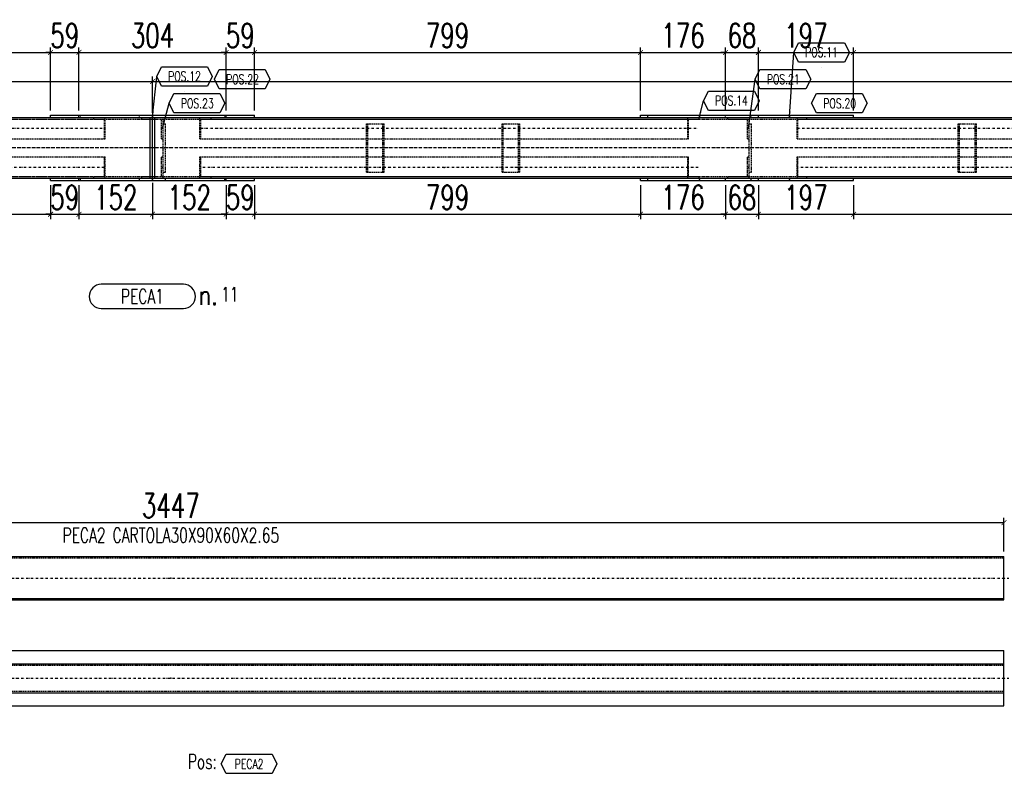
# Model space of a CAD drawing. Header units: feet. Extents: x -13577 to 173285, y -65833 to 34873.
# Tile 12 of 127: x 59241 to 61279, y -56889 to -55329. Entities that reach past the tile are written whole.
import ezdxf
from ezdxf.enums import TextEntityAlignment as Align

# ---------------------------------------------------------------- set-up
doc = ezdxf.new("R2010")
doc.units = ezdxf.units.FT
doc.header["$LTSCALE"] = 10
doc.header["$MEASUREMENT"] = 0
doc.linetypes.add('DASHDOT', pattern=[1, 0.5, -0.25, 0, -0.25])
doc.linetypes.add('HIDDEN', pattern=[0.375, 0.25, -0.125])
doc.layers.get('0').update_dxf_attribs({"linetype": 'CONTINUOUS'})
doc.layers.get('Defpoints').update_dxf_attribs({"linetype": 'CONTINUOUS'})
for name, color, linetype in [('A', 2, 'DASHDOT'), ('FORIR', 4, 'CONTINUOUS'), ('G', 3, 'CONTINUOUS'), ('MARK_QTA', 4, 'CONTINUOUS'), ('MARK_SBA', 4, 'CONTINUOUS'), ('MARK_SLOT', 6, 'CONTINUOUS'), ('POS_BOX', 6, 'CONTINUOUS'), ('POS_DES', 2, 'CONTINUOUS'), ('POS_MAT', 2, 'CONTINUOUS'), ('POS_NOT', 2, 'CONTINUOUS'), ('TR', 6, 'HIDDEN'), ('TXT1', 7, 'CONTINUOUS')]:
    doc.layers.add(name, color=color, linetype=linetype)
doc.styles.add('1', font='romans.shx', dxfattribs={"width": 0.7, "height": 50})
doc.styles.add('MARK', font='ROMANS', dxfattribs={"width": 0.7})
doc.styles.add('POS', font='ROMANS', dxfattribs={"width": 0.7})
doc.styles.add('ROMANS', font='ROMANS', dxfattribs={"width": 0.8, "height": 28})
doc.dimstyles.get("Standard").update_dxf_attribs({"dimtxt": 50, "dimasz": 1, "dimexe": 1, "dimexo": 1, "dimgap": 1, "dimtad": 1, "dimdec": 0, "dimdsep": 46, "dimtxsty": '1', "dimblk": 'ARCHTICK', "dimcen": 3, "dimclrd": 1, "dimclre": 1, "dimclrt": 3, "dimadec": 0, "dimazin": 0, "dimtfac": 1, "dimtdec": 0, "dimtix": 1, "dimtmove": 0, "dimatfit": 3, "dimfxl": 0, "dimtolj": 1, "dimarcsym": 0})

# ---------------------------------------------------------------- blocks, each defined once
blk = doc.blocks.new('P8_PRO')
at = {"layer": 'POS_BOX'}
blk.add_lwpolyline([(11.5, 0), (10.5, -2), (1, -2), (0, 0), (1, 2), (10.5, 2)], close=True, dxfattribs=at)
at = {"style": 'POS', "width": 0.7}
blk.add_attdef('POS_PEZ', text='', height=2, dxfattribs=at).set_placement((5.83, -1.05), align=Align.CENTER)
at = {"style": 'POS', "width": 0.7, "flags": 1}
for tag, p in [('QTA_PEZ', (1, -3.45)), ('MAR_PEZ', (1, -2.92)), ('PUN_LIS', (1, -4.05)), ('SUN_LIS', (1, -4.58)), ('COD_PEZ', (1, -5.68)), ('MCL_PEZ', (1, -5.14)), ('DIM_PRO', (1, -6.27))]:
    blk.add_attdef(tag, p, '', height=0.35, dxfattribs=at)
at = {"layer": 'POS_DES', "style": 'POS', "width": 0.7, "flags": 1}
for tag, p in [('NOM_PRO', (2.84, -2.9)), ('LUN_PRO', (2.82, -4.54))]:
    blk.add_attdef(tag, p, '', height=0.35, dxfattribs=at)
at = {"layer": 'POS_MAT', "style": 'POS', "width": 0.7, "flags": 1}
blk.add_attdef('MAT_PRO', (2.83, -3.44), '', height=0.35, dxfattribs=at)
at = {"layer": 'POS_NOT', "style": 'POS', "width": 0.7, "flags": 1}
blk.add_attdef('NOT_PEZ', (2.82, -4.01), '', height=0.35, dxfattribs=at)
blk = doc.blocks.new('_ArchTick')
at = {"color": 0, "linetype": 'ByBlock', "const_width": 0.15}
blk.add_lwpolyline([(-0.5, -0.5), (0.5, 0.5)], dxfattribs=at)
blk = doc.blocks.new('P8_LAM')
blk.add_line((5.75, -3.08), (5.75, -3.08))
at = {"layer": 'POS_BOX'}
blk.add_lwpolyline([(11.5, 0), (10.5, -2), (1, -2), (0, 0), (1, 2), (10.5, 2)], close=True, dxfattribs=at)
at = {"style": 'POS', "width": 0.7}
blk.add_attdef('POS_PEZ', text='', height=2, dxfattribs=at).set_placement((5.75, -0.95), align=Align.CENTER)
at = {"style": 'POS', "width": 0.7, "flags": 1}
for tag, p in [('QTA_PEZ', (1, -3.69)), ('MAR_PEZ', (1, -3.15)), ('PUN_LIS', (1, -4.3)), ('SUN_LIS', (1, -4.84)), ('COD_PEZ', (1, -5.95)), ('MCL_PEZ', (1, -5.41)), ('DIM_PRO', (1, -6.59))]:
    blk.add_attdef(tag, p, '', height=0.35, dxfattribs=at)
at = {"layer": 'POS_DES', "style": 'POS', "width": 0.7, "flags": 1}
for tag, p in [('LAR_PRO', (3.4, -4.12)), ('SPE_PRO', (3.38, -4.66)), ('LUN_PRO', (3.37, -5.17))]:
    blk.add_attdef(tag, p, '', height=0.35, dxfattribs=at)
at = {"layer": 'POS_MAT', "style": 'POS', "width": 0.7, "flags": 1}
blk.add_attdef('MAT_PRO', text='', height=0.35, dxfattribs=at).set_placement((4.3, -3.18), align=Align.CENTER)
at = {"layer": 'POS_NOT', "style": 'POS', "width": 0.7, "flags": 1}
blk.add_attdef('NOT_PEZ', (3.41, -3.62), '', height=0.35, dxfattribs=at)
blk = doc.blocks.new('3D_INFOPOS')
blk.add_point((0, 0))
at = {"layer": 'FORIR', "flags": 1}
for tag, p in [('POS_PEZ', (7.6, -4.3)), ('MAT_PRO', (7.6, -11.9))]:
    blk.add_attdef(tag, p, '', height=5.26, dxfattribs=at)
blk = doc.blocks.new('*D121')
at = {"layer": 'Defpoints', "color": 0}
for p in [(58503.3, -55661.9), (59305.3, -55661.9), (59305.3, -55731.9)]:
    blk.add_point(p, dxfattribs=at)
at = {"layer": 'TXT1', "color": 1, "lineweight": -2, "transparency": 16777216}
for p, q in [((58503.3, -55671.9), (58503.3, -55741.9)), ((59305.3, -55671.9), (59305.3, -55741.9)), ((58503.3, -55731.9), (59305.3, -55731.9))]:
    blk.add_line(p, q, dxfattribs=at)
at = {"layer": 'TXT1', "color": 1, "lineweight": -2, "transparency": 16777216, "xscale": 10, "yscale": 10, "zscale": 10, "rotation": 180}
blk.add_blockref('_ArchTick', (58503.3, -55731.9), dxfattribs=at)
at = {"layer": 'TXT1', "color": 1, "lineweight": -2, "transparency": 16777216, "xscale": 10, "yscale": 10, "zscale": 10}
blk.add_blockref('_ArchTick', (59305.3, -55731.9), dxfattribs=at)
at = {"layer": 'TXT1', "color": 3, "transparency": 16777216, "insert": (58904.3, -55696.9), "char_height": 50, "attachment_point": 5, "style": '1'}
blk.add_mtext('\\A1;802', dxfattribs=at)
blk = doc.blocks.new('*D122')
at = {"layer": 'Defpoints', "color": 0}
for p in [(59305.3, -55661.9), (59364.1, -55661.9), (59364.1, -55731.9)]:
    blk.add_point(p, dxfattribs=at)
at = {"layer": 'TXT1', "color": 1, "lineweight": -2, "transparency": 16777216}
for p, q in [((59305.3, -55671.9), (59305.3, -55741.9)), ((59364.1, -55671.9), (59364.1, -55741.9)), ((59305.3, -55731.9), (59295.3, -55731.9)), ((59305.3, -55731.9), (59364.1, -55731.9)), ((59364.1, -55731.9), (59374.1, -55731.9))]:
    blk.add_line(p, q, dxfattribs=at)
at = {"layer": 'TXT1', "color": 1, "lineweight": -2, "transparency": 16777216, "xscale": 10, "yscale": 10, "zscale": 10}
blk.add_blockref('_ArchTick', (59305.3, -55731.9), dxfattribs=at)
at = {"layer": 'TXT1', "color": 1, "lineweight": -2, "transparency": 16777216, "xscale": 10, "yscale": 10, "zscale": 10, "rotation": 180}
blk.add_blockref('_ArchTick', (59364.1, -55731.9), dxfattribs=at)
at = {"layer": 'TXT1', "color": 3, "transparency": 16777216, "insert": (59334.7, -55696.9), "char_height": 50, "attachment_point": 5, "style": '1'}
blk.add_mtext('\\A1;59', dxfattribs=at)
blk = doc.blocks.new('*D123')
at = {"layer": 'Defpoints', "color": 0}
for p in [(59516.3, -55656.9), (59364.1, -55661.9), (59516.3, -55731.9)]:
    blk.add_point(p, dxfattribs=at)
at = {"layer": 'TXT1', "color": 1, "lineweight": -2, "transparency": 16777216}
for p, q in [((59364.1, -55671.9), (59364.1, -55741.9)), ((59516.3, -55666.9), (59516.3, -55741.9)), ((59364.1, -55731.9), (59516.3, -55731.9))]:
    blk.add_line(p, q, dxfattribs=at)
at = {"layer": 'TXT1', "color": 1, "lineweight": -2, "transparency": 16777216, "xscale": 10, "yscale": 10, "zscale": 10, "rotation": 180}
blk.add_blockref('_ArchTick', (59364.1, -55731.9), dxfattribs=at)
at = {"layer": 'TXT1', "color": 1, "lineweight": -2, "transparency": 16777216, "xscale": 10, "yscale": 10, "zscale": 10}
blk.add_blockref('_ArchTick', (59516.3, -55731.9), dxfattribs=at)
at = {"layer": 'TXT1', "color": 3, "transparency": 16777216, "insert": (59440.2, -55696.9), "char_height": 50, "attachment_point": 5, "style": '1'}
blk.add_mtext('\\A1;152', dxfattribs=at)
blk = doc.blocks.new('*D124')
at = {"layer": 'Defpoints', "color": 0}
for p in [(59516.3, -55656.9), (59668.5, -55661.9), (59668.5, -55731.9)]:
    blk.add_point(p, dxfattribs=at)
at = {"layer": 'TXT1', "color": 1, "lineweight": -2, "transparency": 16777216}
for p, q in [((59516.3, -55666.9), (59516.3, -55741.9)), ((59668.5, -55671.9), (59668.5, -55741.9)), ((59516.3, -55731.9), (59668.5, -55731.9))]:
    blk.add_line(p, q, dxfattribs=at)
at = {"layer": 'TXT1', "color": 1, "lineweight": -2, "transparency": 16777216, "xscale": 10, "yscale": 10, "zscale": 10, "rotation": 180}
blk.add_blockref('_ArchTick', (59516.3, -55731.9), dxfattribs=at)
at = {"layer": 'TXT1', "color": 1, "lineweight": -2, "transparency": 16777216, "xscale": 10, "yscale": 10, "zscale": 10}
blk.add_blockref('_ArchTick', (59668.5, -55731.9), dxfattribs=at)
at = {"layer": 'TXT1', "color": 3, "transparency": 16777216, "insert": (59592.4, -55696.9), "char_height": 50, "attachment_point": 5, "style": '1'}
blk.add_mtext('\\A1;152', dxfattribs=at)
blk = doc.blocks.new('*D125')
at = {"layer": 'Defpoints', "color": 0}
for p in [(59668.5, -55661.9), (59727.3, -55661.9), (59727.3, -55731.9)]:
    blk.add_point(p, dxfattribs=at)
at = {"layer": 'TXT1', "color": 1, "lineweight": -2, "transparency": 16777216}
for p, q in [((59668.5, -55671.9), (59668.5, -55741.9)), ((59727.3, -55671.9), (59727.3, -55741.9)), ((59668.5, -55731.9), (59658.5, -55731.9)), ((59668.5, -55731.9), (59727.3, -55731.9)), ((59727.3, -55731.9), (59737.3, -55731.9))]:
    blk.add_line(p, q, dxfattribs=at)
at = {"layer": 'TXT1', "color": 1, "lineweight": -2, "transparency": 16777216, "xscale": 10, "yscale": 10, "zscale": 10}
blk.add_blockref('_ArchTick', (59668.5, -55731.9), dxfattribs=at)
at = {"layer": 'TXT1', "color": 1, "lineweight": -2, "transparency": 16777216, "xscale": 10, "yscale": 10, "zscale": 10, "rotation": 180}
blk.add_blockref('_ArchTick', (59727.3, -55731.9), dxfattribs=at)
at = {"layer": 'TXT1', "color": 3, "transparency": 16777216, "insert": (59697.9, -55696.9), "char_height": 50, "attachment_point": 5, "style": '1'}
blk.add_mtext('\\A1;59', dxfattribs=at)
blk = doc.blocks.new('*D126')
at = {"layer": 'Defpoints', "color": 0}
for p in [(59727.3, -55661.9), (60526, -55661.9), (60526, -55731.9)]:
    blk.add_point(p, dxfattribs=at)
at = {"layer": 'TXT1', "color": 1, "lineweight": -2, "transparency": 16777216}
for p, q in [((59727.3, -55671.9), (59727.3, -55741.9)), ((60526, -55671.9), (60526, -55741.9)), ((59727.3, -55731.9), (60526, -55731.9))]:
    blk.add_line(p, q, dxfattribs=at)
at = {"layer": 'TXT1', "color": 1, "lineweight": -2, "transparency": 16777216, "xscale": 10, "yscale": 10, "zscale": 10, "rotation": 180}
blk.add_blockref('_ArchTick', (59727.3, -55731.9), dxfattribs=at)
at = {"layer": 'TXT1', "color": 1, "lineweight": -2, "transparency": 16777216, "xscale": 10, "yscale": 10, "zscale": 10}
blk.add_blockref('_ArchTick', (60526, -55731.9), dxfattribs=at)
at = {"layer": 'TXT1', "color": 3, "transparency": 16777216, "insert": (60126.6, -55696.9), "char_height": 50, "attachment_point": 5, "style": '1'}
blk.add_mtext('\\A1;799', dxfattribs=at)
blk = doc.blocks.new('*D127')
at = {"layer": 'Defpoints', "color": 0}
for p in [(60526, -55661.9), (60701.8, -55661.9), (60701.8, -55731.9)]:
    blk.add_point(p, dxfattribs=at)
at = {"layer": 'TXT1', "color": 1, "lineweight": -2, "transparency": 16777216}
for p, q in [((60526, -55671.9), (60526, -55741.9)), ((60701.8, -55671.9), (60701.8, -55741.9)), ((60526, -55731.9), (60701.8, -55731.9))]:
    blk.add_line(p, q, dxfattribs=at)
at = {"layer": 'TXT1', "color": 1, "lineweight": -2, "transparency": 16777216, "xscale": 10, "yscale": 10, "zscale": 10, "rotation": 180}
blk.add_blockref('_ArchTick', (60526, -55731.9), dxfattribs=at)
at = {"layer": 'TXT1', "color": 1, "lineweight": -2, "transparency": 16777216, "xscale": 10, "yscale": 10, "zscale": 10}
blk.add_blockref('_ArchTick', (60701.8, -55731.9), dxfattribs=at)
at = {"layer": 'TXT1', "color": 3, "transparency": 16777216, "insert": (60613.9, -55696.9), "char_height": 50, "attachment_point": 5, "style": '1'}
blk.add_mtext('\\A1;176', dxfattribs=at)
blk = doc.blocks.new('*D128')
at = {"layer": 'Defpoints', "color": 0}
for p in [(60701.8, -55661.9), (60769.8, -55661.9), (60769.8, -55731.9)]:
    blk.add_point(p, dxfattribs=at)
at = {"layer": 'TXT1', "color": 1, "lineweight": -2, "transparency": 16777216}
for p, q in [((60701.8, -55671.9), (60701.8, -55741.9)), ((60769.8, -55671.9), (60769.8, -55741.9)), ((60701.8, -55731.9), (60691.8, -55731.9)), ((60701.8, -55731.9), (60769.8, -55731.9)), ((60769.8, -55731.9), (60779.8, -55731.9))]:
    blk.add_line(p, q, dxfattribs=at)
at = {"layer": 'TXT1', "color": 1, "lineweight": -2, "transparency": 16777216, "xscale": 10, "yscale": 10, "zscale": 10}
blk.add_blockref('_ArchTick', (60701.8, -55731.9), dxfattribs=at)
at = {"layer": 'TXT1', "color": 1, "lineweight": -2, "transparency": 16777216, "xscale": 10, "yscale": 10, "zscale": 10, "rotation": 180}
blk.add_blockref('_ArchTick', (60769.8, -55731.9), dxfattribs=at)
at = {"layer": 'TXT1', "color": 3, "transparency": 16777216, "insert": (60735.8, -55696.9), "char_height": 50, "attachment_point": 5, "style": '1'}
blk.add_mtext('\\A1;68', dxfattribs=at)
blk = doc.blocks.new('*D129')
at = {"layer": 'Defpoints', "color": 0}
for p in [(60769.8, -55661.9), (60966.8, -55661.9), (60966.8, -55731.9)]:
    blk.add_point(p, dxfattribs=at)
at = {"layer": 'TXT1', "color": 1, "lineweight": -2, "transparency": 16777216}
for p, q in [((60769.8, -55671.9), (60769.8, -55741.9)), ((60966.8, -55671.9), (60966.8, -55741.9)), ((60769.8, -55731.9), (60966.8, -55731.9))]:
    blk.add_line(p, q, dxfattribs=at)
at = {"layer": 'TXT1', "color": 1, "lineweight": -2, "transparency": 16777216, "xscale": 10, "yscale": 10, "zscale": 10, "rotation": 180}
blk.add_blockref('_ArchTick', (60769.8, -55731.9), dxfattribs=at)
at = {"layer": 'TXT1', "color": 1, "lineweight": -2, "transparency": 16777216, "xscale": 10, "yscale": 10, "zscale": 10}
blk.add_blockref('_ArchTick', (60966.8, -55731.9), dxfattribs=at)
at = {"layer": 'TXT1', "color": 3, "transparency": 16777216, "insert": (60868.3, -55696.9), "char_height": 50, "attachment_point": 5, "style": '1'}
blk.add_mtext('\\A1;197', dxfattribs=at)
blk = doc.blocks.new('*D130')
at = {"layer": 'Defpoints', "color": 0}
for p in [(60966.8, -55661.9), (61718.5, -55661.9), (61718.5, -55731.9)]:
    blk.add_point(p, dxfattribs=at)
at = {"layer": 'TXT1', "color": 1, "lineweight": -2, "transparency": 16777216}
for p, q in [((60966.8, -55671.9), (60966.8, -55741.9)), ((61718.5, -55671.9), (61718.5, -55741.9)), ((60966.8, -55731.9), (61718.5, -55731.9))]:
    blk.add_line(p, q, dxfattribs=at)
at = {"layer": 'TXT1', "color": 1, "lineweight": -2, "transparency": 16777216, "xscale": 10, "yscale": 10, "zscale": 10, "rotation": 180}
blk.add_blockref('_ArchTick', (60966.8, -55731.9), dxfattribs=at)
at = {"layer": 'TXT1', "color": 1, "lineweight": -2, "transparency": 16777216, "xscale": 10, "yscale": 10, "zscale": 10}
blk.add_blockref('_ArchTick', (61718.5, -55731.9), dxfattribs=at)
at = {"layer": 'TXT1', "color": 3, "transparency": 16777216, "insert": (61342.7, -55696.9), "char_height": 50, "attachment_point": 5, "style": '1'}
blk.add_mtext('\\A1;752', dxfattribs=at)
blk = doc.blocks.new('*D146')
at = {"layer": 'Defpoints', "color": 0}
for p in [(59516.3, -55456.9), (53966.3, -55531.9), (59516.3, -55531.9)]:
    blk.add_point(p, dxfattribs=at)
at = {"layer": 'TXT1', "color": 1, "lineweight": -2, "transparency": 16777216}
for p, q in [((53966.3, -55521.9), (53966.3, -55446.9)), ((59516.3, -55521.9), (59516.3, -55446.9)), ((53966.3, -55456.9), (59516.3, -55456.9))]:
    blk.add_line(p, q, dxfattribs=at)
at = {"layer": 'TXT1', "color": 1, "lineweight": -2, "transparency": 16777216, "xscale": 10, "yscale": 10, "zscale": 10, "rotation": 180}
blk.add_blockref('_ArchTick', (53966.3, -55456.9), dxfattribs=at)
at = {"layer": 'TXT1', "color": 1, "lineweight": -2, "transparency": 16777216, "xscale": 10, "yscale": 10, "zscale": 10}
blk.add_blockref('_ArchTick', (59516.3, -55456.9), dxfattribs=at)
at = {"layer": 'TXT1', "color": 3, "transparency": 16777216, "insert": (56741.3, -55421.9), "char_height": 50, "attachment_point": 5, "style": '1'}
blk.add_mtext('\\A1;5550', dxfattribs=at)
blk = doc.blocks.new('*D147')
at = {"layer": 'Defpoints', "color": 0}
for p in [(64366.3, -55456.9), (59516.3, -55531.9), (64366.3, -55531.9)]:
    blk.add_point(p, dxfattribs=at)
at = {"layer": 'TXT1', "color": 1, "lineweight": -2, "transparency": 16777216}
for p, q in [((59516.3, -55521.9), (59516.3, -55446.9)), ((64366.3, -55521.9), (64366.3, -55446.9)), ((59516.3, -55456.9), (64366.3, -55456.9))]:
    blk.add_line(p, q, dxfattribs=at)
at = {"layer": 'TXT1', "color": 1, "lineweight": -2, "transparency": 16777216, "xscale": 10, "yscale": 10, "zscale": 10, "rotation": 180}
blk.add_blockref('_ArchTick', (59516.3, -55456.9), dxfattribs=at)
at = {"layer": 'TXT1', "color": 1, "lineweight": -2, "transparency": 16777216, "xscale": 10, "yscale": 10, "zscale": 10}
blk.add_blockref('_ArchTick', (64366.3, -55456.9), dxfattribs=at)
at = {"layer": 'TXT1', "color": 3, "transparency": 16777216, "insert": (61941.3, -55421.9), "char_height": 50, "attachment_point": 5, "style": '1'}
blk.add_mtext('\\A1;4850', dxfattribs=at)
blk = doc.blocks.new('*D167')
at = {"layer": 'Defpoints', "color": 0}
for p in [(59305.3, -55396.9), (58503.3, -55526.9), (59305.3, -55526.9)]:
    blk.add_point(p, dxfattribs=at)
at = {"layer": 'TXT1', "color": 1, "lineweight": -2, "transparency": 16777216}
for p, q in [((58503.3, -55516.9), (58503.3, -55386.9)), ((59305.3, -55516.9), (59305.3, -55386.9)), ((58503.3, -55396.9), (59305.3, -55396.9))]:
    blk.add_line(p, q, dxfattribs=at)
at = {"layer": 'TXT1', "color": 1, "lineweight": -2, "transparency": 16777216, "xscale": 10, "yscale": 10, "zscale": 10, "rotation": 180}
blk.add_blockref('_ArchTick', (58503.3, -55396.9), dxfattribs=at)
at = {"layer": 'TXT1', "color": 1, "lineweight": -2, "transparency": 16777216, "xscale": 10, "yscale": 10, "zscale": 10}
blk.add_blockref('_ArchTick', (59305.3, -55396.9), dxfattribs=at)
at = {"layer": 'TXT1', "color": 3, "transparency": 16777216, "insert": (58904.3, -55361.9), "char_height": 50, "attachment_point": 5, "style": '1'}
blk.add_mtext('\\A1;802', dxfattribs=at)
blk = doc.blocks.new('*D168')
at = {"layer": 'Defpoints', "color": 0}
for p in [(59364.1, -55396.9), (59305.3, -55526.9), (59364.1, -55526.9)]:
    blk.add_point(p, dxfattribs=at)
at = {"layer": 'TXT1', "color": 1, "lineweight": -2, "transparency": 16777216}
for p, q in [((59305.3, -55516.9), (59305.3, -55386.9)), ((59364.1, -55516.9), (59364.1, -55386.9)), ((59305.3, -55396.9), (59295.3, -55396.9)), ((59305.3, -55396.9), (59364.1, -55396.9)), ((59364.1, -55396.9), (59374.1, -55396.9))]:
    blk.add_line(p, q, dxfattribs=at)
at = {"layer": 'TXT1', "color": 1, "lineweight": -2, "transparency": 16777216, "xscale": 10, "yscale": 10, "zscale": 10}
blk.add_blockref('_ArchTick', (59305.3, -55396.9), dxfattribs=at)
at = {"layer": 'TXT1', "color": 1, "lineweight": -2, "transparency": 16777216, "xscale": 10, "yscale": 10, "zscale": 10, "rotation": 180}
blk.add_blockref('_ArchTick', (59364.1, -55396.9), dxfattribs=at)
at = {"layer": 'TXT1', "color": 3, "transparency": 16777216, "insert": (59334.7, -55361.9), "char_height": 50, "attachment_point": 5, "style": '1'}
blk.add_mtext('\\A1;59', dxfattribs=at)
blk = doc.blocks.new('*D169')
at = {"layer": 'Defpoints', "color": 0}
for p in [(59668.5, -55396.9), (59364.1, -55526.9), (59668.5, -55526.9)]:
    blk.add_point(p, dxfattribs=at)
at = {"layer": 'TXT1', "color": 1, "lineweight": -2, "transparency": 16777216}
for p, q in [((59364.1, -55516.9), (59364.1, -55386.9)), ((59668.5, -55516.9), (59668.5, -55386.9)), ((59364.1, -55396.9), (59668.5, -55396.9))]:
    blk.add_line(p, q, dxfattribs=at)
at = {"layer": 'TXT1', "color": 1, "lineweight": -2, "transparency": 16777216, "xscale": 10, "yscale": 10, "zscale": 10, "rotation": 180}
blk.add_blockref('_ArchTick', (59364.1, -55396.9), dxfattribs=at)
at = {"layer": 'TXT1', "color": 1, "lineweight": -2, "transparency": 16777216, "xscale": 10, "yscale": 10, "zscale": 10}
blk.add_blockref('_ArchTick', (59668.5, -55396.9), dxfattribs=at)
at = {"layer": 'TXT1', "color": 3, "transparency": 16777216, "insert": (59516.3, -55361.9), "char_height": 50, "attachment_point": 5, "style": '1'}
blk.add_mtext('\\A1;304', dxfattribs=at)
blk = doc.blocks.new('*D170')
at = {"layer": 'Defpoints', "color": 0}
for p in [(59727.3, -55396.9), (59668.5, -55526.9), (59727.3, -55526.9)]:
    blk.add_point(p, dxfattribs=at)
at = {"layer": 'TXT1', "color": 1, "lineweight": -2, "transparency": 16777216}
for p, q in [((59668.5, -55516.9), (59668.5, -55386.9)), ((59727.3, -55516.9), (59727.3, -55386.9)), ((59668.5, -55396.9), (59658.5, -55396.9)), ((59668.5, -55396.9), (59727.3, -55396.9)), ((59727.3, -55396.9), (59737.3, -55396.9))]:
    blk.add_line(p, q, dxfattribs=at)
at = {"layer": 'TXT1', "color": 1, "lineweight": -2, "transparency": 16777216, "xscale": 10, "yscale": 10, "zscale": 10}
blk.add_blockref('_ArchTick', (59668.5, -55396.9), dxfattribs=at)
at = {"layer": 'TXT1', "color": 1, "lineweight": -2, "transparency": 16777216, "xscale": 10, "yscale": 10, "zscale": 10, "rotation": 180}
blk.add_blockref('_ArchTick', (59727.3, -55396.9), dxfattribs=at)
at = {"layer": 'TXT1', "color": 3, "transparency": 16777216, "insert": (59697.9, -55361.9), "char_height": 50, "attachment_point": 5, "style": '1'}
blk.add_mtext('\\A1;59', dxfattribs=at)
blk = doc.blocks.new('*D171')
at = {"layer": 'Defpoints', "color": 0}
for p in [(60526, -55396.9), (59727.3, -55526.9), (60526, -55526.9)]:
    blk.add_point(p, dxfattribs=at)
at = {"layer": 'TXT1', "color": 1, "lineweight": -2, "transparency": 16777216}
for p, q in [((59727.3, -55516.9), (59727.3, -55386.9)), ((60526, -55516.9), (60526, -55386.9)), ((59727.3, -55396.9), (60526, -55396.9))]:
    blk.add_line(p, q, dxfattribs=at)
at = {"layer": 'TXT1', "color": 1, "lineweight": -2, "transparency": 16777216, "xscale": 10, "yscale": 10, "zscale": 10, "rotation": 180}
blk.add_blockref('_ArchTick', (59727.3, -55396.9), dxfattribs=at)
at = {"layer": 'TXT1', "color": 1, "lineweight": -2, "transparency": 16777216, "xscale": 10, "yscale": 10, "zscale": 10}
blk.add_blockref('_ArchTick', (60526, -55396.9), dxfattribs=at)
at = {"layer": 'TXT1', "color": 3, "transparency": 16777216, "insert": (60126.6, -55361.9), "char_height": 50, "attachment_point": 5, "style": '1'}
blk.add_mtext('\\A1;799', dxfattribs=at)
blk = doc.blocks.new('*D172')
at = {"layer": 'Defpoints', "color": 0}
for p in [(60701.8, -55396.9), (60526, -55526.9), (60701.8, -55526.9)]:
    blk.add_point(p, dxfattribs=at)
at = {"layer": 'TXT1', "color": 1, "lineweight": -2, "transparency": 16777216}
for p, q in [((60526, -55516.9), (60526, -55386.9)), ((60701.8, -55516.9), (60701.8, -55386.9)), ((60526, -55396.9), (60701.8, -55396.9))]:
    blk.add_line(p, q, dxfattribs=at)
at = {"layer": 'TXT1', "color": 1, "lineweight": -2, "transparency": 16777216, "xscale": 10, "yscale": 10, "zscale": 10, "rotation": 180}
blk.add_blockref('_ArchTick', (60526, -55396.9), dxfattribs=at)
at = {"layer": 'TXT1', "color": 1, "lineweight": -2, "transparency": 16777216, "xscale": 10, "yscale": 10, "zscale": 10}
blk.add_blockref('_ArchTick', (60701.8, -55396.9), dxfattribs=at)
at = {"layer": 'TXT1', "color": 3, "transparency": 16777216, "insert": (60613.9, -55361.9), "char_height": 50, "attachment_point": 5, "style": '1'}
blk.add_mtext('\\A1;176', dxfattribs=at)
blk = doc.blocks.new('*D173')
at = {"layer": 'Defpoints', "color": 0}
for p in [(60769.8, -55396.9), (60701.8, -55526.9), (60769.8, -55526.9)]:
    blk.add_point(p, dxfattribs=at)
at = {"layer": 'TXT1', "color": 1, "lineweight": -2, "transparency": 16777216}
for p, q in [((60701.8, -55516.9), (60701.8, -55386.9)), ((60769.8, -55516.9), (60769.8, -55386.9)), ((60701.8, -55396.9), (60691.8, -55396.9)), ((60701.8, -55396.9), (60769.8, -55396.9)), ((60769.8, -55396.9), (60779.8, -55396.9))]:
    blk.add_line(p, q, dxfattribs=at)
at = {"layer": 'TXT1', "color": 1, "lineweight": -2, "transparency": 16777216, "xscale": 10, "yscale": 10, "zscale": 10}
blk.add_blockref('_ArchTick', (60701.8, -55396.9), dxfattribs=at)
at = {"layer": 'TXT1', "color": 1, "lineweight": -2, "transparency": 16777216, "xscale": 10, "yscale": 10, "zscale": 10, "rotation": 180}
blk.add_blockref('_ArchTick', (60769.8, -55396.9), dxfattribs=at)
at = {"layer": 'TXT1', "color": 3, "transparency": 16777216, "insert": (60735.8, -55361.9), "char_height": 50, "attachment_point": 5, "style": '1'}
blk.add_mtext('\\A1;68', dxfattribs=at)
blk = doc.blocks.new('*D174')
at = {"layer": 'Defpoints', "color": 0}
for p in [(60966.8, -55396.9), (60769.8, -55526.9), (60966.8, -55526.9)]:
    blk.add_point(p, dxfattribs=at)
at = {"layer": 'TXT1', "color": 1, "lineweight": -2, "transparency": 16777216}
for p, q in [((60769.8, -55516.9), (60769.8, -55386.9)), ((60966.8, -55516.9), (60966.8, -55386.9)), ((60769.8, -55396.9), (60966.8, -55396.9))]:
    blk.add_line(p, q, dxfattribs=at)
at = {"layer": 'TXT1', "color": 1, "lineweight": -2, "transparency": 16777216, "xscale": 10, "yscale": 10, "zscale": 10, "rotation": 180}
blk.add_blockref('_ArchTick', (60769.8, -55396.9), dxfattribs=at)
at = {"layer": 'TXT1', "color": 1, "lineweight": -2, "transparency": 16777216, "xscale": 10, "yscale": 10, "zscale": 10}
blk.add_blockref('_ArchTick', (60966.8, -55396.9), dxfattribs=at)
at = {"layer": 'TXT1', "color": 3, "transparency": 16777216, "insert": (60868.3, -55361.9), "char_height": 50, "attachment_point": 5, "style": '1'}
blk.add_mtext('\\A1;197', dxfattribs=at)
blk = doc.blocks.new('*D175')
at = {"layer": 'Defpoints', "color": 0}
for p in [(61718.5, -55396.9), (60966.8, -55526.9), (61718.5, -55526.9)]:
    blk.add_point(p, dxfattribs=at)
at = {"layer": 'TXT1', "color": 1, "lineweight": -2, "transparency": 16777216}
for p, q in [((60966.8, -55516.9), (60966.8, -55386.9)), ((61718.5, -55516.9), (61718.5, -55386.9)), ((60966.8, -55396.9), (61718.5, -55396.9))]:
    blk.add_line(p, q, dxfattribs=at)
at = {"layer": 'TXT1', "color": 1, "lineweight": -2, "transparency": 16777216, "xscale": 10, "yscale": 10, "zscale": 10, "rotation": 180}
blk.add_blockref('_ArchTick', (60966.8, -55396.9), dxfattribs=at)
at = {"layer": 'TXT1', "color": 1, "lineweight": -2, "transparency": 16777216, "xscale": 10, "yscale": 10, "zscale": 10}
blk.add_blockref('_ArchTick', (61718.5, -55396.9), dxfattribs=at)
at = {"layer": 'TXT1', "color": 3, "transparency": 16777216, "insert": (61342.7, -55361.9), "char_height": 50, "attachment_point": 5, "style": '1'}
blk.add_mtext('\\A1;752', dxfattribs=at)
blk = doc.blocks.new('M8_COM')
at = {"layer": 'MARK_SLOT'}
blk.add_lwpolyline([(2.5, 0), (19.5, 0, 0.414214), (22, 2.5), (22, 2.5, 0.414214), (19.5, 5), (2.5, 5, 0.414214), (0, 2.5), (0, 2.5, 0.414214)], format="xyb", close=True, dxfattribs=at)
at = {"style": 'MARK', "width": 0.7}
blk.add_attdef('MAR_PEZ', text='', height=3, dxfattribs=at).set_placement((11, 2.5), align=Align.MIDDLE)
at = {"style": 'MARK', "width": 0.7, "flags": 1}
for tag, p in [('TRA_PEZ', (0.11, -0.54)), ('TIP_PEZ', (0.11, -2.15)), ('DES_PEZ', (0.11, -1.08)), ('NOT_PEZ', (0.11, -1.61)), ('COS_PEZ', (0.11, -3.22)), ('ING_PEZ', (0.11, -2.68))]:
    blk.add_attdef(tag, p, '', height=0.35, dxfattribs=at)
at = {"layer": 'MARK_QTA', "style": 'ROMANS', "width": 0.8}
blk.add_text('n.', height=4, dxfattribs=at).set_placement((24.62, 2.75), align=Align.MIDDLE)
at = {"layer": 'MARK_QTA', "style": 'MARK', "width": 0.7}
blk.add_attdef('QTA_PEZ', (27.29, 1.42), '', height=3, dxfattribs=at)
at = {"layer": 'MARK_SBA', "style": 'MARK', "width": 0.7}
blk.add_attdef('SBA_PEZ', text='', height=2, dxfattribs=at).set_placement((10.88, 5.73), align=Align.BOTTOM_CENTER)
blk = doc.blocks.new('*D574')
at = {"layer": 'Defpoints', "color": 0}
for p in [(61277.8, -56370.3), (57830.3, -56440.3), (61277.8, -56440.3)]:
    blk.add_point(p, dxfattribs=at)
at = {"layer": 'TXT1', "color": 1, "lineweight": -2, "transparency": 16777216}
for p, q in [((57830.3, -56430.3), (57830.3, -56360.3)), ((61277.8, -56430.3), (61277.8, -56360.3)), ((57830.3, -56370.3), (61277.8, -56370.3))]:
    blk.add_line(p, q, dxfattribs=at)
at = {"layer": 'TXT1', "color": 1, "lineweight": -2, "transparency": 16777216, "xscale": 10, "yscale": 10, "zscale": 10, "rotation": 180}
blk.add_blockref('_ArchTick', (57830.3, -56370.3), dxfattribs=at)
at = {"layer": 'TXT1', "color": 1, "lineweight": -2, "transparency": 16777216, "xscale": 10, "yscale": 10, "zscale": 10}
blk.add_blockref('_ArchTick', (61277.8, -56370.3), dxfattribs=at)
at = {"layer": 'TXT1', "color": 3, "transparency": 16777216, "insert": (59554.1, -56335.3), "char_height": 50, "attachment_point": 5, "style": '1'}
blk.add_mtext('\\A1;3447', dxfattribs=at)
blk = doc.blocks.new('3D_INFOM')
blk.add_point((0, 0))
at = {"layer": 'FORIR', "flags": 1}
for tag, p in [('MARK', (7.55, -4.31)), ('NUM_DIS', (7.55, -11.68)), ('NOT_PEZ', (45.73, -11.68)), ('QTA_PEZ', (7.55, -18.55)), ('TIP_PEZ', (45.73, -18.55)), ('TRA_PEZ', (7.55, -26.33)), ('COS_PEZ', (45.73, -26.33)), ('DES_PEZ', (7.55, -33.75))]:
    blk.add_attdef(tag, p, '', height=5, dxfattribs=at)
blk = doc.blocks.new('POSITION_PRO')
at = {"layer": 'POS_BOX'}
blk.add_lwpolyline([(10.5, -2), (9.5, -4), (0, -4), (-1, -2), (0, 0), (9.5, 0)], close=True, dxfattribs=at)
at = {"insert": (-7.93, -0.05), "char_height": 3, "width": 11.9956, "attachment_point": 1, "style": 'POS'}
blk.add_mtext('Pos:', dxfattribs=at)
at = {"style": 'POS', "width": 0.7}
blk.add_attdef('POS_PEZ', text='', height=2, dxfattribs=at).set_placement((4.76, -3.05), align=Align.CENTER)
at = {"layer": 'POS_DES', "style": 'POS', "width": 0.7, "flags": 1}
for tag, p in [('SPE_PRO', (-7.8, -5.07)), ('LUN_PRO', (-7.82, -5.58)), ('LAR_PRO', (-7.79, -4.53))]:
    blk.add_attdef(tag, p, '', height=0.35, dxfattribs=at)
at = {"layer": 'POS_MAT', "style": 'POS', "width": 0.7, "flags": 1}
for tag, p in [('MAT_PRO', (-6.89, -4.03)), ('NOM_PRO', (-6.94, -6.11)), ('PUN_NET2', (-6.94, -7.74)), ('PUN_NET', (-6.94, -7.16)), ('MAR_CMP', (-6.89, -8.22)), ('PUN_LIS', (-6.94, -6.63)), ('NOT_PEZ', (-6.89, -9.21)), ('QTA_PEZ', (-6.89, -8.75))]:
    blk.add_attdef(tag, text='', height=0.35, dxfattribs=at).set_placement(p, align=Align.CENTER)

msp = doc.modelspace()

# ---------------------------------------------------------------- linework, layer by layer
at = {"layer": 'A'}
for p, q in [((58387.2, -55553.9), (59416.7, -55553.9)), ((59615.9, -55553.9), (60645.4, -55553.9)), ((60850.1, -55553.9), (61842.1, -55553.9)), ((59526.3, -55594.4), (54656.3, -55594.4)), ((59523.8, -55594.4), (54657.8, -55594.4)), ((64376.3, -55594.4), (59506.3, -55594.4)), ((64374.8, -55594.4), (59508.8, -55594.4)), ((59416.7, -55634.9), (58387.2, -55634.9)), ((60645.4, -55634.9), (59615.9, -55634.9)), ((61842.1, -55634.9), (60850.1, -55634.9)), ((57820.3, -56485.3), (61287.8, -56485.3)), ((57820.3, -56692.3), (61287.8, -56692.3))]:
    msp.add_line(p, q, dxfattribs=at)
at = {"layer": 'G'}
for p, q in [((53966.3, -55531.9), (65066.3, -55531.9)), ((59305.3, -55526.9), (59727.3, -55526.9)), ((59305.3, -55531.9), (59305.3, -55526.9)), ((59364.1, -55531.9), (59364.1, -55526.9)), ((59511.3, -55656.9), (59511.3, -55531.9)), ((59516.3, -55534.9), (59516.3, -55526.9)), ((59521.3, -55656.9), (59521.3, -55531.9)), ((59668.5, -55531.9), (59668.5, -55526.9)), ((59727.3, -55531.9), (59727.3, -55526.9)), ((60526, -55526.9), (60966.8, -55526.9)), ((60526, -55531.9), (60526, -55526.9)), ((60540.9, -55531.9), (60540.9, -55526.9)), ((60769.8, -55531.9), (60769.8, -55526.9)), ((60966.8, -55531.9), (60966.8, -55526.9)), ((59511.6, -55534.9), (59521, -55534.9)), ((59511.6, -55653.8), (59511.6, -55534.9)), ((59511.6, -55535.1), (59521, -55535.1)), ((59516.3, -55653.7), (59516.3, -55535.1)), ((59521, -55653.8), (59521, -55534.9)), ((53966.3, -55656.9), (65066.3, -55656.9)), ((59305.3, -55661.9), (59305.3, -55656.9)), ((59364.1, -55661.9), (59364.1, -55656.9)), ((59511.6, -55653.7), (59521, -55653.7)), ((59511.6, -55653.8), (59521, -55653.8)), ((59516.3, -55656.9), (59516.3, -55653.8)), ((59516.3, -55661.9), (59516.3, -55656.9)), ((59668.5, -55661.9), (59668.5, -55656.9)), ((59727.3, -55661.9), (59727.3, -55656.9)), ((60526, -55661.9), (60526, -55656.9)), ((60540.9, -55661.9), (60540.9, -55656.9)), ((60769.8, -55661.9), (60769.8, -55656.9)), ((60966.8, -55661.9), (60966.8, -55656.9)), ((59305.3, -55661.9), (59727.3, -55661.9)), ((60526, -55661.9), (60966.8, -55661.9)), ((57830.3, -56440.3), (61277.8, -56440.3)), ((61277.8, -56530.3), (61277.8, -56440.3)), ((57830.3, -56527.3), (61277.8, -56527.3)), ((57830.3, -56530.3), (61277.8, -56530.3)), ((57830.3, -56635.3), (61277.8, -56635.3)), ((61277.8, -56749.3), (61277.8, -56635.3)), ((57830.3, -56662.3), (61277.8, -56662.3)), ((57830.3, -56722.3), (61277.8, -56722.3)), ((57830.3, -56749.3), (61277.8, -56749.3))]:
    msp.add_line(p, q, dxfattribs=at)
at = {"layer": 'TR'}
for p, q in [((59367, -55531.9), (59367, -55526.9)), ((59395, -55535.1), (59395, -55531.9)), ((59418.4, -55575.9), (59418.4, -55531.9)), ((59489.3, -55531.9), (59489.3, -55526.9)), ((59494.3, -55535.1), (59494.3, -55531.9)), ((59538.3, -55656.9), (59538.3, -55531.9)), ((59543.3, -55531.9), (59543.3, -55526.9)), ((59614.2, -55575.9), (59614.2, -55531.9)), ((59637.7, -55535.1), (59637.7, -55531.9)), ((59665.6, -55531.9), (59665.6, -55526.9)), ((60623.6, -55575.9), (60623.6, -55531.9)), ((60647.1, -55535.1), (60647.1, -55531.9)), ((60701.8, -55531.9), (60701.8, -55526.9)), ((60706.8, -55535.1), (60706.8, -55531.9)), ((60750.8, -55656.9), (60750.8, -55531.9)), ((60754.8, -55531.9), (60754.8, -55526.9)), ((60849.8, -55575.9), (60849.8, -55531.9)), ((60870.4, -55535.1), (60870.4, -55531.9)), ((54016.3, -55534.9), (59511.6, -55534.9)), ((58385.5, -55535.1), (59416.7, -55535.1)), ((59416.7, -55575.9), (59416.7, -55535.1)), ((59494.3, -55535.1), (59511.6, -55535.1)), ((59516.3, -55534.9), (59516.3, -55535.1)), ((59521, -55534.9), (65016.3, -55534.9)), ((59521, -55535.1), (59535.1, -55535.1)), ((59535.1, -55575.9), (59535.1, -55535.1)), ((59538.3, -55544.4), (59543.3, -55544.4)), ((59543.3, -55644.4), (59543.3, -55544.4)), ((59615.9, -55535.1), (60647.1, -55535.1)), ((59615.9, -55575.9), (59615.9, -55535.1)), ((59959.3, -55544.4), (59995.8, -55544.4)), ((59959.3, -55644.4), (59959.3, -55544.4)), ((59962, -55644.4), (59962, -55544.4)), ((59993.1, -55644.4), (59993.1, -55544.4)), ((59995.8, -55644.4), (59995.8, -55544.4)), ((60239.4, -55544.4), (60275.9, -55544.4)), ((60239.4, -55644.4), (60239.4, -55544.4)), ((60242, -55644.4), (60242, -55544.4)), ((60273.2, -55644.4), (60273.2, -55544.4)), ((60275.9, -55644.4), (60275.9, -55544.4)), ((60625.3, -55575.9), (60625.3, -55535.1)), ((60706.8, -55535.1), (60747.6, -55535.1)), ((60747.6, -55575.9), (60747.6, -55535.1)), ((60750.8, -55544.4), (60755.8, -55544.4)), ((60755.8, -55644.4), (60755.8, -55544.4)), ((60851.3, -55535.1), (61842.4, -55535.1)), ((60851.3, -55575.9), (60851.3, -55535.1)), ((61183.2, -55544.4), (61220.9, -55544.4)), ((61183.2, -55644.4), (61183.2, -55544.4)), ((61185.6, -55644.4), (61185.6, -55544.4)), ((61218.6, -55644.4), (61218.6, -55544.4)), ((61220.9, -55644.4), (61220.9, -55544.4)), ((58407.3, -55575.9), (59418.4, -55575.9)), ((59535.1, -55575.9), (59538.3, -55575.9)), ((59614.2, -55575.9), (60625.3, -55575.9)), ((60747.6, -55575.9), (60750.8, -55575.9)), ((60849.8, -55575.9), (61823.3, -55575.9)), ((58407.3, -55612.9), (59418.4, -55612.9)), ((59416.7, -55653.7), (59416.7, -55612.9)), ((59418.4, -55656.9), (59418.4, -55612.9)), ((59535.1, -55653.7), (59535.1, -55612.9)), ((59535.1, -55612.9), (59538.3, -55612.9)), ((59614.2, -55656.9), (59614.2, -55612.9)), ((59614.2, -55612.9), (60625.3, -55612.9)), ((59615.9, -55653.7), (59615.9, -55612.9)), ((60623.6, -55656.9), (60623.6, -55612.9)), ((60625.3, -55653.7), (60625.3, -55612.9)), ((60747.6, -55653.7), (60747.6, -55612.9)), ((60747.6, -55612.9), (60750.8, -55612.9)), ((60849.8, -55612.9), (61823.3, -55612.9)), ((60849.8, -55656.9), (60849.8, -55612.9)), ((60851.3, -55653.7), (60851.3, -55612.9)), ((54016.3, -55653.8), (59511.6, -55653.8)), ((58385.5, -55653.7), (59416.7, -55653.7)), ((59367, -55661.9), (59367, -55656.9)), ((59395, -55656.9), (59395, -55653.7)), ((59489.3, -55661.9), (59489.3, -55656.9)), ((59494.3, -55656.9), (59494.3, -55653.7)), ((59494.3, -55653.7), (59511.6, -55653.7)), ((59516.3, -55653.8), (59516.3, -55653.7)), ((59521, -55653.7), (59535.1, -55653.7)), ((59521, -55653.8), (65016.3, -55653.8)), ((59538.3, -55644.4), (59543.3, -55644.4)), ((59543.3, -55661.9), (59543.3, -55656.9)), ((59615.9, -55653.7), (60647.1, -55653.7)), ((59637.7, -55656.9), (59637.7, -55653.7)), ((59665.6, -55661.9), (59665.6, -55656.9)), ((59959.3, -55644.4), (59995.8, -55644.4)), ((60239.4, -55644.4), (60275.9, -55644.4)), ((60647.1, -55656.9), (60647.1, -55653.7)), ((60701.8, -55661.9), (60701.8, -55656.9)), ((60706.8, -55656.9), (60706.8, -55653.7)), ((60706.8, -55653.7), (60747.6, -55653.7)), ((60750.8, -55644.4), (60755.8, -55644.4)), ((60754.8, -55661.9), (60754.8, -55656.9)), ((60851.3, -55653.7), (61842.4, -55653.7)), ((60870.4, -55656.9), (60870.4, -55653.7)), ((61183.2, -55644.4), (61220.9, -55644.4)), ((57830.3, -56443.4), (61277.8, -56443.4)), ((57830.3, -56665.3), (61277.8, -56665.3)), ((57830.3, -56719.3), (61277.8, -56719.3))]:
    msp.add_line(p, q, dxfattribs=at)

# ---------------------------------------------------------------- block references
at = {"xscale": 10, "yscale": 10, "zscale": 10}
for name, p, values in [('P8_LAM', (60843, -55396.9), {'POS_PEZ': 'POS.11'}), ('P8_LAM', (59525, -55446.9), {'POS_PEZ': 'POS.12'}), ('P8_PRO', (59644.2, -55451.9), {'POS_PEZ': 'POS.22'}), ('P8_PRO', (60763.1, -55451.9), {'POS_PEZ': 'POS.21'}), ('P8_PRO', (59550.6, -55501.9), {'POS_PEZ': 'POS.23'}), ('P8_LAM', (60656.6, -55496.9), {'POS_PEZ': 'POS.14'}), ('P8_PRO', (60879.8, -55501.9), {'POS_PEZ': 'POS.20'}), ('M8_COM', (59385.2, -55926.9), {'MAR_PEZ': 'PECA1', 'QTA_PEZ': '11'}), ('POSITION_PRO', (59668.5, -56849.3), {'POS_PEZ': 'PECA2'})]:
    msp.add_blockref(name, p, dxfattribs=at).add_auto_attribs(values)
for p in [(59516.1, -55529.4), (59516.3, -55529.4), (60647.9, -55529.4), (60834.3, -55529.4), (59536.7, -55553.9), (60119.8, -55553.9), (60749.2, -55553.9), (59540.8, -55594.4), (59540.8, -55594.4), (59977.6, -55594.4), (60257.6, -55594.4), (60753.3, -55594.4), (60753.3, -55594.4), (61202.1, -55594.4), (59536.7, -55634.9), (60119.8, -55634.9), (60749.2, -55634.9), (59516.1, -55659.4), (59516.3, -55659.4), (60647.9, -55659.4), (60834.3, -55659.4)]:
    msp.add_blockref('3D_INFOPOS', p)
for p in [(59554.1, -56485.3), (59554.1, -56692.3)]:
    msp.add_blockref('3D_INFOM', p, dxfattribs=at)

# ---------------------------------------------------------------- texts
at = {"layer": 'TXT1', "color": 7, "style": '1', "width": 0.7}
msp.add_text('PECA2 CARTOLA30X90X60X2.65', height=30, dxfattribs=at).set_placement((59554.1, -56420.3), align=Align.BOTTOM_CENTER)

# ---------------------------------------------------------------- dimensions: what is measured, and where the dimension line sits
at = {"layer": 'TXT1'}
for base, p1, p2, picture, middle in [((59305.3, -55396.9), (58503.3, -55526.9), (59305.3, -55526.9), '*D167', (58904.3, -55361.9)), ((59364.1, -55396.9), (59305.3, -55526.9), (59364.1, -55526.9), '*D168', (59334.7, -55361.9)), ((59668.5, -55396.9), (59364.1, -55526.9), (59668.5, -55526.9), '*D169', (59516.3, -55361.9)), ((59727.3, -55396.9), (59668.5, -55526.9), (59727.3, -55526.9), '*D170', (59697.9, -55361.9)), ((60526, -55396.9), (59727.3, -55526.9), (60526, -55526.9), '*D171', (60126.6, -55361.9)), ((60701.8, -55396.9), (60526, -55526.9), (60701.8, -55526.9), '*D172', (60613.9, -55361.9)), ((60769.8, -55396.9), (60701.8, -55526.9), (60769.8, -55526.9), '*D173', (60735.8, -55361.9)), ((60966.8, -55396.9), (60769.8, -55526.9), (60966.8, -55526.9), '*D174', (60868.3, -55361.9)), ((61718.5, -55396.9), (60966.8, -55526.9), (61718.5, -55526.9), '*D175', (61342.7, -55361.9)), ((59516.3, -55456.9), (53966.3, -55531.9), (59516.3, -55531.9), '*D146', (56741.3, -55421.9)), ((64366.3, -55456.9), (59516.3, -55531.9), (64366.3, -55531.9), '*D147', (61941.3, -55421.9)), ((59516.3, -55731.9), (59364.1, -55661.9), (59516.3, -55656.9), '*D123', (59440.2, -55696.9)), ((59668.5, -55731.9), (59516.3, -55656.9), (59668.5, -55661.9), '*D124', (59592.4, -55696.9)), ((59305.3, -55731.9), (58503.3, -55661.9), (59305.3, -55661.9), '*D121', (58904.3, -55696.9)), ((59364.1, -55731.9), (59305.3, -55661.9), (59364.1, -55661.9), '*D122', (59334.7, -55696.9)), ((59727.3, -55731.9), (59668.5, -55661.9), (59727.3, -55661.9), '*D125', (59697.9, -55696.9)), ((60526, -55731.9), (59727.3, -55661.9), (60526, -55661.9), '*D126', (60126.6, -55696.9)), ((60701.8, -55731.9), (60526, -55661.9), (60701.8, -55661.9), '*D127', (60613.9, -55696.9)), ((60769.8, -55731.9), (60701.8, -55661.9), (60769.8, -55661.9), '*D128', (60735.8, -55696.9)), ((60966.8, -55731.9), (60769.8, -55661.9), (60966.8, -55661.9), '*D129', (60868.3, -55696.9)), ((61718.5, -55731.9), (60966.8, -55661.9), (61718.5, -55661.9), '*D130', (61342.7, -55696.9)), ((61277.8005, -56370.3496), (57830.3312, -56440.3496), (61277.8005, -56440.3496), '*D574', (59554.0658, -56335.3496))]:
    dim = msp.add_linear_dim(base=base, p1=p1, p2=p2, dimstyle='Standard', override={"dimscale": 10}, dxfattribs=at)
    dim.commit()
    dim.dimension.update_dxf_attribs({"geometry": picture, "text_midpoint": middle})

# ---------------------------------------------------------------- leaders
for points in [[(60834.3, -55529.4), (60843, -55396.9)], [(59516.3, -55529.4), (59525, -55446.9)], [(60749.2, -55553.9), (60763.1, -55451.9)], [(59536.7, -55553.9), (59550.6, -55501.9)], [(60647.9, -55529.4), (60656.6, -55496.9)]]:
    msp.add_leader(points, dimstyle='Standard', override={"dimscale": 10})

doc.saveas('drawing.dxf')
